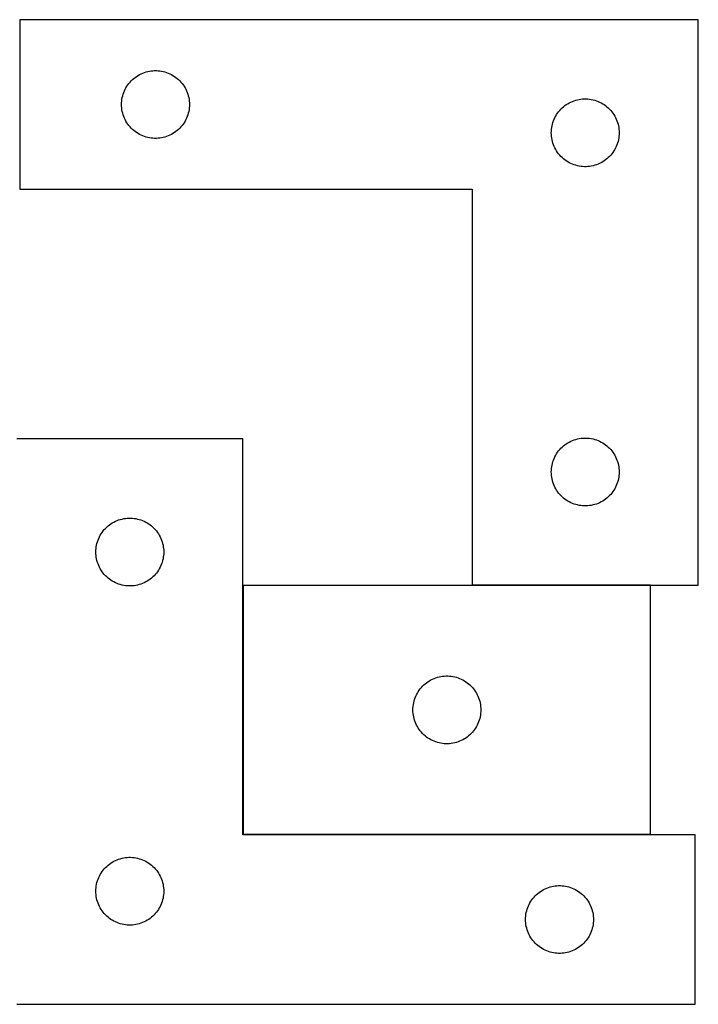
# Model space of a CAD drawing. Header units: millimetres. Extents: x 7 to 1493, y 7 to 443.
# Tile 6 of 6: x 1193 to 1493, y 7 to 443. Entities that reach past the tile are written whole.
import ezdxf

# ---------------------------------------------------------------- set-up
doc = ezdxf.new("R2010")
doc.units = ezdxf.units.MM
doc.layers.add('COMMON', color=5, linetype='CONTINUOUS', true_color=0x0000ff)
doc.layers.add('CUT', color=7, linetype='CONTINUOUS', true_color=0x000000)

msp = doc.modelspace()

# ---------------------------------------------------------------- linework, layer by layer
at = {"layer": 'COMMON'}
for p, q in [((1292.130379, 192.308167), (1292.130379, 82.308167)), ((1472.23038, 192.408168), (1393.400125, 192.408168)), ((1292.23038, 82.208166), (1472.23038, 82.208166))]:
    msp.add_line(p, q, dxfattribs=at)
at = {"layer": 'CUT'}
for p, q in [((1493.400125, 442.508168), (1193.400125, 442.508168)), ((1193.400125, 442.508168), (1193.400125, 367.508168)), ((1493.400125, 192.508168), (1493.400125, 442.508168)), ((1245.678233, 417.867888), (1246.350474, 418.24835)), ((1246.350474, 418.24835), (1247.041409, 418.593702)), ((1247.041409, 418.593702), (1247.749207, 418.903028)), ((1247.749207, 418.903028), (1248.471989, 419.175507)), ((1248.471989, 419.175507), (1249.207841, 419.410417)), ((1249.207841, 419.410417), (1249.954809, 419.607134)), ((1249.954809, 419.607134), (1250.710914, 419.765138)), ((1250.710914, 419.765138), (1251.47415, 419.884009)), ((1251.47415, 419.884009), (1252.242493, 419.963431)), ((1252.242493, 419.963431), (1253.013907, 420.003195)), ((1253.013907, 420.003195), (1253.786344, 420.003195)), ((1253.786344, 420.003195), (1254.557757, 419.963431)), ((1254.557757, 419.963431), (1255.326101, 419.884009)), ((1255.326101, 419.884009), (1256.089337, 419.765138)), ((1256.089337, 419.765138), (1256.845441, 419.607134)), ((1256.845441, 419.607134), (1257.59241, 419.410417)), ((1257.59241, 419.410417), (1258.328261, 419.175507)), ((1258.328261, 419.175507), (1259.051044, 418.903028)), ((1259.051044, 418.903028), (1259.758841, 418.593702)), ((1259.758841, 418.593702), (1260.449776, 418.24835)), ((1260.449776, 418.24835), (1261.122017, 417.867888)), ((1240.743492, 413.058611), (1241.1747, 413.699485)), ((1241.1747, 413.699485), (1241.638328, 414.317311)), ((1241.638328, 414.317311), (1242.133146, 414.91045)), ((1242.133146, 414.91045), (1242.657842, 415.477331)), ((1242.657842, 415.477331), (1243.211025, 416.016449)), ((1243.211025, 416.016449), (1243.791228, 416.526375)), ((1243.791228, 416.526375), (1244.396911, 417.005757)), ((1244.396911, 417.005757), (1245.026469, 417.453324)), ((1245.026469, 417.453324), (1245.678233, 417.867888)), ((1261.122017, 417.867888), (1261.773781, 417.453324)), ((1261.773781, 417.453324), (1262.403339, 417.005757)), ((1262.403339, 417.005757), (1263.009023, 416.526375)), ((1263.009023, 416.526375), (1263.589225, 416.016449)), ((1263.589225, 416.016449), (1264.142408, 415.477331)), ((1264.142408, 415.477331), (1264.667104, 414.91045)), ((1264.667104, 414.91045), (1265.161922, 414.317311)), ((1265.161922, 414.317311), (1265.62555, 413.699485)), ((1265.62555, 413.699485), (1266.056759, 413.058611)), ((1238.894709, 408.828235), (1239.110594, 409.569891)), ((1239.110594, 409.569891), (1239.364373, 410.29945)), ((1239.364373, 410.29945), (1239.655372, 411.014977)), ((1239.655372, 411.014977), (1239.982819, 411.714575)), ((1239.982819, 411.714575), (1240.345847, 412.396389)), ((1240.345847, 412.396389), (1240.743492, 413.058611)), ((1266.056759, 413.058611), (1266.454404, 412.396389)), ((1266.454404, 412.396389), (1266.817431, 411.714575)), ((1266.817431, 411.714575), (1267.144879, 411.014977)), ((1267.144879, 411.014977), (1267.435877, 410.29945)), ((1267.435877, 410.29945), (1267.689656, 409.569891)), ((1267.689656, 409.569891), (1267.905541, 408.828235)), ((1238.400125, 405.008168), (1238.420014, 405.78035)), ((1238.420014, 404.235987), (1238.400125, 405.008168)), ((1238.420014, 405.78035), (1238.479627, 406.550483)), ((1238.479627, 406.550483), (1238.578807, 407.316527)), ((1238.578807, 407.316527), (1238.71729, 408.076449)), ((1238.71729, 408.076449), (1238.894709, 408.828235)), ((1267.905541, 408.828235), (1268.08296, 408.076449)), ((1268.08296, 408.076449), (1268.221444, 407.316527)), ((1268.221444, 407.316527), (1268.320623, 406.550483)), ((1268.320623, 406.550483), (1268.380237, 405.78035)), ((1268.380237, 405.78035), (1268.400125, 405.008168)), ((1268.400125, 405.008168), (1268.380237, 404.235987)), ((1434.396911, 404.505757), (1435.026469, 404.953324)), ((1435.026469, 404.953324), (1435.678233, 405.367888)), ((1435.678233, 405.367888), (1436.350474, 405.74835)), ((1436.350474, 405.74835), (1437.041409, 406.093702)), ((1437.041409, 406.093702), (1437.749207, 406.403028)), ((1437.749207, 406.403028), (1438.471989, 406.675507)), ((1438.471989, 406.675507), (1439.207841, 406.910417)), ((1439.207841, 406.910417), (1439.954809, 407.107134)), ((1439.954809, 407.107134), (1440.710914, 407.265138)), ((1440.710914, 407.265138), (1441.47415, 407.384009)), ((1441.47415, 407.384009), (1442.242493, 407.463431)), ((1442.242493, 407.463431), (1443.013907, 407.503195)), ((1443.013907, 407.503195), (1443.786344, 407.503195)), ((1443.786344, 407.503195), (1444.557757, 407.463431)), ((1444.557757, 407.463431), (1445.326101, 407.384009)), ((1445.326101, 407.384009), (1446.089337, 407.265138)), ((1446.089337, 407.265138), (1446.845441, 407.107134)), ((1446.845441, 407.107134), (1447.59241, 406.910417)), ((1447.59241, 406.910417), (1448.328261, 406.675507)), ((1448.328261, 406.675507), (1449.051044, 406.403028)), ((1449.051044, 406.403028), (1449.758841, 406.093702)), ((1449.758841, 406.093702), (1450.449776, 405.74835)), ((1450.449776, 405.74835), (1451.122017, 405.367888)), ((1451.122017, 405.367888), (1451.773781, 404.953324)), ((1451.773781, 404.953324), (1452.403339, 404.505757)), ((1238.479627, 403.465853), (1238.420014, 404.235987)), ((1238.578807, 402.69981), (1238.479627, 403.465853)), ((1238.71729, 401.939887), (1238.578807, 402.69981)), ((1238.894709, 401.188102), (1238.71729, 401.939887)), ((1239.110594, 400.446446), (1238.894709, 401.188102)), ((1267.905541, 401.188102), (1267.689656, 400.446446)), ((1268.08296, 401.939887), (1267.905541, 401.188102)), ((1268.221444, 402.69981), (1268.08296, 401.939887)), ((1268.320623, 403.465853), (1268.221444, 402.69981)), ((1268.380237, 404.235987), (1268.320623, 403.465853)), ((1430.743492, 400.558611), (1431.1747, 401.199485)), ((1431.1747, 401.199485), (1431.638328, 401.817311)), ((1431.638328, 401.817311), (1432.133146, 402.41045)), ((1432.133146, 402.41045), (1432.657842, 402.977331)), ((1432.657842, 402.977331), (1433.211025, 403.516449)), ((1433.211025, 403.516449), (1433.791228, 404.026375)), ((1433.791228, 404.026375), (1434.396911, 404.505757)), ((1452.403339, 404.505757), (1453.009023, 404.026375)), ((1453.009023, 404.026375), (1453.589225, 403.516449)), ((1453.589225, 403.516449), (1454.142408, 402.977331)), ((1454.142408, 402.977331), (1454.667104, 402.41045)), ((1454.667104, 402.41045), (1455.161922, 401.817311)), ((1455.161922, 401.817311), (1455.62555, 401.199485)), ((1455.62555, 401.199485), (1456.056759, 400.558611)), ((1239.364373, 399.716887), (1239.110594, 400.446446)), ((1239.655372, 399.00136), (1239.364373, 399.716887)), ((1239.982819, 398.301762), (1239.655372, 399.00136)), ((1240.345847, 397.619947), (1239.982819, 398.301762)), ((1240.743492, 396.957726), (1240.345847, 397.619947)), ((1241.1747, 396.316852), (1240.743492, 396.957726)), ((1241.638328, 395.699026), (1241.1747, 396.316852)), ((1265.62555, 396.316852), (1265.161922, 395.699026)), ((1266.056759, 396.957726), (1265.62555, 396.316852)), ((1266.454404, 397.619947), (1266.056759, 396.957726)), ((1266.817431, 398.301762), (1266.454404, 397.619947)), ((1267.144879, 399.00136), (1266.817431, 398.301762)), ((1267.435877, 399.716887), (1267.144879, 399.00136)), ((1267.689656, 400.446446), (1267.435877, 399.716887)), ((1428.71729, 395.576449), (1428.894709, 396.328235)), ((1428.894709, 396.328235), (1429.110594, 397.069891)), ((1429.110594, 397.069891), (1429.364373, 397.79945)), ((1429.364373, 397.79945), (1429.655372, 398.514977)), ((1429.655372, 398.514977), (1429.982819, 399.214575)), ((1429.982819, 399.214575), (1430.345847, 399.896389)), ((1430.345847, 399.896389), (1430.743492, 400.558611)), ((1456.056759, 400.558611), (1456.454404, 399.896389)), ((1456.454404, 399.896389), (1456.817431, 399.214575)), ((1456.817431, 399.214575), (1457.144879, 398.514977)), ((1457.144879, 398.514977), (1457.435877, 397.79945)), ((1457.435877, 397.79945), (1457.689656, 397.069891)), ((1457.689656, 397.069891), (1457.905541, 396.328235)), ((1457.905541, 396.328235), (1458.08296, 395.576449)), ((1242.133146, 395.105887), (1241.638328, 395.699026)), ((1242.657842, 394.539006), (1242.133146, 395.105887)), ((1243.211025, 393.999888), (1242.657842, 394.539006)), ((1243.791228, 393.489962), (1243.211025, 393.999888)), ((1244.396911, 393.01058), (1243.791228, 393.489962)), ((1245.026469, 392.563013), (1244.396911, 393.01058)), ((1245.678233, 392.148449), (1245.026469, 392.563013)), ((1246.350474, 391.767986), (1245.678233, 392.148449)), ((1261.122017, 392.148449), (1260.449776, 391.767986)), ((1261.773781, 392.563013), (1261.122017, 392.148449)), ((1262.403339, 393.01058), (1261.773781, 392.563013)), ((1263.009023, 393.489962), (1262.403339, 393.01058)), ((1263.589225, 393.999888), (1263.009023, 393.489962)), ((1264.142408, 394.539006), (1263.589225, 393.999888)), ((1264.667104, 395.105887), (1264.142408, 394.539006)), ((1265.161922, 395.699026), (1264.667104, 395.105887)), ((1428.400125, 392.508168), (1428.420014, 393.28035)), ((1428.420014, 391.735987), (1428.400125, 392.508168)), ((1428.420014, 393.28035), (1428.479627, 394.050483)), ((1428.479627, 394.050483), (1428.578807, 394.816527)), ((1428.578807, 394.816527), (1428.71729, 395.576449)), ((1458.08296, 395.576449), (1458.221444, 394.816527)), ((1458.221444, 394.816527), (1458.320623, 394.050483)), ((1458.320623, 394.050483), (1458.380237, 393.28035)), ((1458.380237, 393.28035), (1458.400125, 392.508168)), ((1458.400125, 392.508168), (1458.380237, 391.735987)), ((1247.041409, 391.422634), (1246.350474, 391.767986)), ((1247.749207, 391.113309), (1247.041409, 391.422634)), ((1248.471989, 390.84083), (1247.749207, 391.113309)), ((1249.207841, 390.60592), (1248.471989, 390.84083)), ((1249.954809, 390.409203), (1249.207841, 390.60592)), ((1250.710914, 390.251199), (1249.954809, 390.409203)), ((1251.47415, 390.132328), (1250.710914, 390.251199)), ((1252.242493, 390.052906), (1251.47415, 390.132328)), ((1253.013907, 390.013141), (1252.242493, 390.052906)), ((1253.786344, 390.013141), (1253.013907, 390.013141)), ((1254.557757, 390.052906), (1253.786344, 390.013141)), ((1255.326101, 390.132328), (1254.557757, 390.052906)), ((1256.089337, 390.251199), (1255.326101, 390.132328)), ((1256.845441, 390.409203), (1256.089337, 390.251199)), ((1257.59241, 390.60592), (1256.845441, 390.409203)), ((1258.328261, 390.84083), (1257.59241, 390.60592)), ((1259.051044, 391.113309), (1258.328261, 390.84083)), ((1259.758841, 391.422634), (1259.051044, 391.113309)), ((1260.449776, 391.767986), (1259.758841, 391.422634)), ((1428.479627, 390.965853), (1428.420014, 391.735987)), ((1428.578807, 390.19981), (1428.479627, 390.965853)), ((1428.71729, 389.439887), (1428.578807, 390.19981)), ((1428.894709, 388.688102), (1428.71729, 389.439887)), ((1429.110594, 387.946446), (1428.894709, 388.688102)), ((1429.364373, 387.216887), (1429.110594, 387.946446)), ((1457.689656, 387.946446), (1457.435877, 387.216887)), ((1457.905541, 388.688102), (1457.689656, 387.946446)), ((1458.08296, 389.439887), (1457.905541, 388.688102)), ((1458.221444, 390.19981), (1458.08296, 389.439887)), ((1458.320623, 390.965853), (1458.221444, 390.19981)), ((1458.380237, 391.735987), (1458.320623, 390.965853)), ((1429.655372, 386.50136), (1429.364373, 387.216887)), ((1429.982819, 385.801762), (1429.655372, 386.50136)), ((1430.345847, 385.119947), (1429.982819, 385.801762)), ((1430.743492, 384.457726), (1430.345847, 385.119947)), ((1431.1747, 383.816852), (1430.743492, 384.457726)), ((1431.638328, 383.199026), (1431.1747, 383.816852)), ((1432.133146, 382.605887), (1431.638328, 383.199026)), ((1455.161922, 383.199026), (1454.667104, 382.605887)), ((1455.62555, 383.816852), (1455.161922, 383.199026)), ((1456.056759, 384.457726), (1455.62555, 383.816852)), ((1456.454404, 385.119947), (1456.056759, 384.457726)), ((1456.817431, 385.801762), (1456.454404, 385.119947)), ((1457.144879, 386.50136), (1456.817431, 385.801762)), ((1457.435877, 387.216887), (1457.144879, 386.50136)), ((1432.657842, 382.039006), (1432.133146, 382.605887)), ((1433.211025, 381.499888), (1432.657842, 382.039006)), ((1433.791228, 380.989962), (1433.211025, 381.499888)), ((1434.396911, 380.51058), (1433.791228, 380.989962)), ((1435.026469, 380.063013), (1434.396911, 380.51058)), ((1435.678233, 379.648449), (1435.026469, 380.063013)), ((1436.350474, 379.267986), (1435.678233, 379.648449)), ((1437.041409, 378.922634), (1436.350474, 379.267986)), ((1437.749207, 378.613309), (1437.041409, 378.922634)), ((1449.758841, 378.922634), (1449.051044, 378.613309)), ((1450.449776, 379.267986), (1449.758841, 378.922634)), ((1451.122017, 379.648449), (1450.449776, 379.267986)), ((1451.773781, 380.063013), (1451.122017, 379.648449)), ((1452.403339, 380.51058), (1451.773781, 380.063013)), ((1453.009023, 380.989962), (1452.403339, 380.51058)), ((1453.589225, 381.499888), (1453.009023, 380.989962)), ((1454.142408, 382.039006), (1453.589225, 381.499888)), ((1454.667104, 382.605887), (1454.142408, 382.039006)), ((1438.471989, 378.34083), (1437.749207, 378.613309)), ((1439.207841, 378.10592), (1438.471989, 378.34083)), ((1439.954809, 377.909203), (1439.207841, 378.10592)), ((1440.710914, 377.751199), (1439.954809, 377.909203)), ((1441.47415, 377.632328), (1440.710914, 377.751199)), ((1442.242493, 377.552906), (1441.47415, 377.632328)), ((1443.013907, 377.513141), (1442.242493, 377.552906)), ((1443.786344, 377.513141), (1443.013907, 377.513141)), ((1444.557757, 377.552906), (1443.786344, 377.513141)), ((1445.326101, 377.632328), (1444.557757, 377.552906)), ((1446.089337, 377.751199), (1445.326101, 377.632328)), ((1446.845441, 377.909203), (1446.089337, 377.751199)), ((1447.59241, 378.10592), (1446.845441, 377.909203)), ((1448.328261, 378.34083), (1447.59241, 378.10592)), ((1449.051044, 378.613309), (1448.328261, 378.34083)), ((1193.400125, 367.508168), (1393.400125, 367.508168)), ((1393.400125, 367.508168), (1393.400125, 192.508168)), ((1292.030379, 257.108166), (1192.030379, 257.108166)), ((1292.030379, 82.108166), (1292.030379, 257.108166)), ((1438.471989, 256.675507), (1439.207841, 256.910417)), ((1439.207841, 256.910417), (1439.954809, 257.107134)), ((1439.954809, 257.107134), (1440.710914, 257.265138)), ((1440.710914, 257.265138), (1441.47415, 257.384009)), ((1441.47415, 257.384009), (1442.242493, 257.463431)), ((1442.242493, 257.463431), (1443.013907, 257.503195)), ((1443.013907, 257.503195), (1443.786344, 257.503195)), ((1443.786344, 257.503195), (1444.557757, 257.463431)), ((1444.557757, 257.463431), (1445.326101, 257.384009)), ((1445.326101, 257.384009), (1446.089337, 257.265138)), ((1446.089337, 257.265138), (1446.845441, 257.107134)), ((1446.845441, 257.107134), (1447.59241, 256.910417)), ((1447.59241, 256.910417), (1448.328261, 256.675507)), ((1432.133146, 252.41045), (1432.657842, 252.977331)), ((1432.657842, 252.977331), (1433.211025, 253.516449)), ((1433.211025, 253.516449), (1433.791228, 254.026375)), ((1433.791228, 254.026375), (1434.396911, 254.505757)), ((1434.396911, 254.505757), (1435.026469, 254.953324)), ((1435.026469, 254.953324), (1435.678233, 255.367888)), ((1435.678233, 255.367888), (1436.350474, 255.74835)), ((1436.350474, 255.74835), (1437.041409, 256.093702)), ((1437.041409, 256.093702), (1437.749207, 256.403028)), ((1437.749207, 256.403028), (1438.471989, 256.675507)), ((1448.328261, 256.675507), (1449.051044, 256.403028)), ((1449.051044, 256.403028), (1449.758841, 256.093702)), ((1449.758841, 256.093702), (1450.449776, 255.74835)), ((1450.449776, 255.74835), (1451.122017, 255.367888)), ((1451.122017, 255.367888), (1451.773781, 254.953324)), ((1451.773781, 254.953324), (1452.403339, 254.505757)), ((1452.403339, 254.505757), (1453.009023, 254.026375)), ((1453.009023, 254.026375), (1453.589225, 253.516449)), ((1453.589225, 253.516449), (1454.142408, 252.977331)), ((1454.142408, 252.977331), (1454.667104, 252.41045)), ((1429.364373, 247.79945), (1429.655372, 248.514977)), ((1429.655372, 248.514977), (1429.982819, 249.214575)), ((1429.982819, 249.214575), (1430.345847, 249.896389)), ((1430.345847, 249.896389), (1430.743492, 250.558611)), ((1430.743492, 250.558611), (1431.1747, 251.199485)), ((1431.1747, 251.199485), (1431.638328, 251.817311)), ((1431.638328, 251.817311), (1432.133146, 252.41045)), ((1454.667104, 252.41045), (1455.161922, 251.817311)), ((1455.161922, 251.817311), (1455.62555, 251.199485)), ((1455.62555, 251.199485), (1456.056759, 250.558611)), ((1456.056759, 250.558611), (1456.454404, 249.896389)), ((1456.454404, 249.896389), (1456.817431, 249.214575)), ((1456.817431, 249.214575), (1457.144879, 248.514977)), ((1457.144879, 248.514977), (1457.435877, 247.79945)), ((1428.420014, 243.28035), (1428.479627, 244.050483)), ((1428.479627, 244.050483), (1428.578807, 244.816527)), ((1428.578807, 244.816527), (1428.71729, 245.576449)), ((1428.71729, 245.576449), (1428.894709, 246.328235)), ((1428.894709, 246.328235), (1429.110594, 247.069891)), ((1429.110594, 247.069891), (1429.364373, 247.79945)), ((1457.435877, 247.79945), (1457.689656, 247.069891)), ((1457.689656, 247.069891), (1457.905541, 246.328235)), ((1457.905541, 246.328235), (1458.08296, 245.576449)), ((1458.08296, 245.576449), (1458.221444, 244.816527)), ((1458.221444, 244.816527), (1458.320623, 244.050483)), ((1458.320623, 244.050483), (1458.380237, 243.28035)), ((1428.400125, 242.508168), (1428.420014, 243.28035)), ((1428.420014, 241.735987), (1428.400125, 242.508168)), ((1428.479627, 240.965853), (1428.420014, 241.735987)), ((1428.578807, 240.19981), (1428.479627, 240.965853)), ((1428.71729, 239.439887), (1428.578807, 240.19981)), ((1458.221444, 240.19981), (1458.08296, 239.439887)), ((1458.320623, 240.965853), (1458.221444, 240.19981)), ((1458.380237, 241.735987), (1458.320623, 240.965853)), ((1458.380237, 243.28035), (1458.400125, 242.508168)), ((1458.400125, 242.508168), (1458.380237, 241.735987)), ((1428.894709, 238.688102), (1428.71729, 239.439887)), ((1429.110594, 237.946446), (1428.894709, 238.688102)), ((1429.364373, 237.216887), (1429.110594, 237.946446)), ((1429.655372, 236.50136), (1429.364373, 237.216887)), ((1429.982819, 235.801762), (1429.655372, 236.50136)), ((1430.345847, 235.119947), (1429.982819, 235.801762)), ((1430.743492, 234.457726), (1430.345847, 235.119947)), ((1456.454404, 235.119947), (1456.056759, 234.457726)), ((1456.817431, 235.801762), (1456.454404, 235.119947)), ((1457.144879, 236.50136), (1456.817431, 235.801762)), ((1457.435877, 237.216887), (1457.144879, 236.50136)), ((1457.689656, 237.946446), (1457.435877, 237.216887)), ((1457.905541, 238.688102), (1457.689656, 237.946446)), ((1458.08296, 239.439887), (1457.905541, 238.688102)), ((1431.1747, 233.816852), (1430.743492, 234.457726)), ((1431.638328, 233.199026), (1431.1747, 233.816852)), ((1432.133146, 232.605887), (1431.638328, 233.199026)), ((1432.657842, 232.039006), (1432.133146, 232.605887)), ((1433.211025, 231.499888), (1432.657842, 232.039006)), ((1433.791228, 230.989962), (1433.211025, 231.499888)), ((1434.396911, 230.51058), (1433.791228, 230.989962)), ((1453.009023, 230.989962), (1452.403339, 230.51058)), ((1453.589225, 231.499888), (1453.009023, 230.989962)), ((1454.142408, 232.039006), (1453.589225, 231.499888)), ((1454.667104, 232.605887), (1454.142408, 232.039006)), ((1455.161922, 233.199026), (1454.667104, 232.605887)), ((1455.62555, 233.816852), (1455.161922, 233.199026)), ((1456.056759, 234.457726), (1455.62555, 233.816852)), ((1435.026469, 230.063013), (1434.396911, 230.51058)), ((1435.678233, 229.648449), (1435.026469, 230.063013)), ((1436.350474, 229.267986), (1435.678233, 229.648449)), ((1437.041409, 228.922634), (1436.350474, 229.267986)), ((1437.749207, 228.613309), (1437.041409, 228.922634)), ((1438.471989, 228.34083), (1437.749207, 228.613309)), ((1439.207841, 228.10592), (1438.471989, 228.34083)), ((1439.954809, 227.909203), (1439.207841, 228.10592)), ((1440.710914, 227.751199), (1439.954809, 227.909203)), ((1441.47415, 227.632328), (1440.710914, 227.751199)), ((1442.242493, 227.552906), (1441.47415, 227.632328)), ((1443.013907, 227.513141), (1442.242493, 227.552906)), ((1443.786344, 227.513141), (1443.013907, 227.513141)), ((1444.557757, 227.552906), (1443.786344, 227.513141)), ((1445.326101, 227.632328), (1444.557757, 227.552906)), ((1446.089337, 227.751199), (1445.326101, 227.632328)), ((1446.845441, 227.909203), (1446.089337, 227.751199)), ((1447.59241, 228.10592), (1446.845441, 227.909203)), ((1448.328261, 228.34083), (1447.59241, 228.10592)), ((1449.051044, 228.613309), (1448.328261, 228.34083)), ((1449.758841, 228.922634), (1449.051044, 228.613309)), ((1450.449776, 229.267986), (1449.758841, 228.922634)), ((1451.122017, 229.648449), (1450.449776, 229.267986)), ((1451.773781, 230.063013), (1451.122017, 229.648449)), ((1452.403339, 230.51058), (1451.773781, 230.063013)), ((1240.104404, 221.984007), (1240.872747, 222.063429)), ((1240.872747, 222.063429), (1241.644161, 222.103193)), ((1241.644161, 222.103193), (1242.416598, 222.103193)), ((1242.416598, 222.103193), (1243.188011, 222.063429)), ((1243.188011, 222.063429), (1243.956355, 221.984007)), ((1231.288097, 217.577329), (1231.841279, 218.116447)), ((1231.841279, 218.116447), (1232.421482, 218.626373)), ((1232.421482, 218.626373), (1233.027165, 219.105755)), ((1233.027165, 219.105755), (1233.656724, 219.553322)), ((1233.656724, 219.553322), (1234.308487, 219.967886)), ((1234.308487, 219.967886), (1234.980728, 220.348348)), ((1234.980728, 220.348348), (1235.671664, 220.6937)), ((1235.671664, 220.6937), (1236.379461, 221.003026)), ((1236.379461, 221.003026), (1237.102244, 221.275505)), ((1237.102244, 221.275505), (1237.838095, 221.510415)), ((1237.838095, 221.510415), (1238.585063, 221.707132)), ((1238.585063, 221.707132), (1239.341168, 221.865136)), ((1239.341168, 221.865136), (1240.104404, 221.984007)), ((1243.956355, 221.984007), (1244.719591, 221.865136)), ((1244.719591, 221.865136), (1245.475695, 221.707132)), ((1245.475695, 221.707132), (1246.222664, 221.510415)), ((1246.222664, 221.510415), (1246.958515, 221.275505)), ((1246.958515, 221.275505), (1247.681298, 221.003026)), ((1247.681298, 221.003026), (1248.389095, 220.6937)), ((1248.389095, 220.6937), (1249.080031, 220.348348)), ((1249.080031, 220.348348), (1249.752271, 219.967886)), ((1249.752271, 219.967886), (1250.404035, 219.553322)), ((1250.404035, 219.553322), (1251.033594, 219.105755)), ((1251.033594, 219.105755), (1251.639277, 218.626373)), ((1251.639277, 218.626373), (1252.219479, 218.116447)), ((1252.219479, 218.116447), (1252.772662, 217.577329)), ((1228.285626, 213.114975), (1228.613073, 213.814573)), ((1228.613073, 213.814573), (1228.976101, 214.496387)), ((1228.976101, 214.496387), (1229.373746, 215.158609)), ((1229.373746, 215.158609), (1229.804954, 215.799483)), ((1229.804954, 215.799483), (1230.268582, 216.417309)), ((1230.268582, 216.417309), (1230.7634, 217.010448)), ((1230.7634, 217.010448), (1231.288097, 217.577329)), ((1252.772662, 217.577329), (1253.297358, 217.010448)), ((1253.297358, 217.010448), (1253.792176, 216.417309)), ((1253.792176, 216.417309), (1254.255804, 215.799483)), ((1254.255804, 215.799483), (1254.687013, 215.158609)), ((1254.687013, 215.158609), (1255.084658, 214.496387)), ((1255.084658, 214.496387), (1255.447686, 213.814573)), ((1255.447686, 213.814573), (1255.775133, 213.114975)), ((1227.109881, 208.650481), (1227.209061, 209.416525)), ((1227.209061, 209.416525), (1227.347544, 210.176447)), ((1227.347544, 210.176447), (1227.524963, 210.928233)), ((1227.524963, 210.928233), (1227.740849, 211.669889)), ((1227.740849, 211.669889), (1227.994627, 212.399448)), ((1227.994627, 212.399448), (1228.285626, 213.114975)), ((1255.775133, 213.114975), (1256.066132, 212.399448)), ((1256.066132, 212.399448), (1256.31991, 211.669889)), ((1256.31991, 211.669889), (1256.535795, 210.928233)), ((1256.535795, 210.928233), (1256.713215, 210.176447)), ((1256.713215, 210.176447), (1256.851698, 209.416525)), ((1256.851698, 209.416525), (1256.950877, 208.650481)), ((1227.030379, 207.108166), (1227.050268, 207.880348)), ((1227.050268, 206.335985), (1227.030379, 207.108166)), ((1227.050268, 207.880348), (1227.109881, 208.650481)), ((1227.109881, 205.565851), (1227.050268, 206.335985)), ((1227.209061, 204.799808), (1227.109881, 205.565851)), ((1227.347544, 204.039885), (1227.209061, 204.799808)), ((1256.851698, 204.799808), (1256.713215, 204.039885)), ((1256.950877, 205.565851), (1256.851698, 204.799808)), ((1256.950877, 208.650481), (1257.010491, 207.880348)), ((1257.010491, 206.335985), (1256.950877, 205.565851)), ((1257.010491, 207.880348), (1257.030379, 207.108166)), ((1257.030379, 207.108166), (1257.010491, 206.335985)), ((1227.524963, 203.2881), (1227.347544, 204.039885)), ((1227.740849, 202.546444), (1227.524963, 203.2881)), ((1227.994627, 201.816885), (1227.740849, 202.546444)), ((1228.285626, 201.101358), (1227.994627, 201.816885)), ((1228.613073, 200.40176), (1228.285626, 201.101358)), ((1228.976101, 199.719945), (1228.613073, 200.40176)), ((1255.447686, 200.40176), (1255.084658, 199.719945)), ((1255.775133, 201.101358), (1255.447686, 200.40176)), ((1256.066132, 201.816885), (1255.775133, 201.101358)), ((1256.31991, 202.546444), (1256.066132, 201.816885)), ((1256.535795, 203.2881), (1256.31991, 202.546444)), ((1256.713215, 204.039885), (1256.535795, 203.2881)), ((1229.373746, 199.057724), (1228.976101, 199.719945)), ((1229.804954, 198.41685), (1229.373746, 199.057724)), ((1230.268582, 197.799024), (1229.804954, 198.41685)), ((1230.7634, 197.205885), (1230.268582, 197.799024)), ((1231.288097, 196.639004), (1230.7634, 197.205885)), ((1231.841279, 196.099886), (1231.288097, 196.639004)), ((1232.421482, 195.58996), (1231.841279, 196.099886)), ((1252.219479, 196.099886), (1251.639277, 195.58996)), ((1252.772662, 196.639004), (1252.219479, 196.099886)), ((1253.297358, 197.205885), (1252.772662, 196.639004)), ((1253.792176, 197.799024), (1253.297358, 197.205885)), ((1254.255804, 198.41685), (1253.792176, 197.799024)), ((1254.687013, 199.057724), (1254.255804, 198.41685)), ((1255.084658, 199.719945), (1254.687013, 199.057724)), ((1233.027165, 195.110578), (1232.421482, 195.58996)), ((1233.656724, 194.663011), (1233.027165, 195.110578)), ((1234.308487, 194.248447), (1233.656724, 194.663011)), ((1234.980728, 193.867984), (1234.308487, 194.248447)), ((1235.671664, 193.522632), (1234.980728, 193.867984)), ((1236.379461, 193.213307), (1235.671664, 193.522632)), ((1237.102244, 192.940828), (1236.379461, 193.213307)), ((1237.838095, 192.705918), (1237.102244, 192.940828)), ((1238.585063, 192.509201), (1237.838095, 192.705918)), ((1239.341168, 192.351197), (1238.585063, 192.509201)), ((1240.104404, 192.232326), (1239.341168, 192.351197)), ((1240.872747, 192.152904), (1240.104404, 192.232326)), ((1241.644161, 192.113139), (1240.872747, 192.152904)), ((1242.416598, 192.113139), (1241.644161, 192.113139)), ((1243.188011, 192.152904), (1242.416598, 192.113139)), ((1243.956355, 192.232326), (1243.188011, 192.152904)), ((1244.719591, 192.351197), (1243.956355, 192.232326)), ((1245.475695, 192.509201), (1244.719591, 192.351197)), ((1246.222664, 192.705918), (1245.475695, 192.509201)), ((1246.958515, 192.940828), (1246.222664, 192.705918)), ((1247.681298, 193.213307), (1246.958515, 192.940828)), ((1248.389095, 193.522632), (1247.681298, 193.213307)), ((1249.080031, 193.867984), (1248.389095, 193.522632)), ((1249.752271, 194.248447), (1249.080031, 193.867984)), ((1250.404035, 194.663011), (1249.752271, 194.248447)), ((1251.033594, 195.110578), (1250.404035, 194.663011)), ((1251.639277, 195.58996), (1251.033594, 195.110578)), ((1472.23038, 192.308167), (1292.23038, 192.308167)), ((1292.23038, 192.308167), (1292.23038, 82.308167)), ((1393.400125, 192.508168), (1493.400125, 192.508168)), ((1472.23038, 82.308167), (1472.23038, 192.308167)), ((1371.488098, 147.77733), (1372.04128, 148.316448)), ((1372.04128, 148.316448), (1372.621483, 148.826374)), ((1372.621483, 148.826374), (1373.227166, 149.305756)), ((1373.227166, 149.305756), (1373.856725, 149.753323)), ((1373.856725, 149.753323), (1374.508488, 150.167887)), ((1374.508488, 150.167887), (1375.180729, 150.548349)), ((1375.180729, 150.548349), (1375.871665, 150.893701)), ((1375.871665, 150.893701), (1376.579462, 151.203027)), ((1376.579462, 151.203027), (1377.302245, 151.475506)), ((1377.302245, 151.475506), (1378.038096, 151.710416)), ((1378.038096, 151.710416), (1378.785064, 151.907133)), ((1378.785064, 151.907133), (1379.541169, 152.065137)), ((1379.541169, 152.065137), (1380.304405, 152.184008)), ((1380.304405, 152.184008), (1381.072748, 152.26343)), ((1381.072748, 152.26343), (1381.844162, 152.303194)), ((1381.844162, 152.303194), (1382.616599, 152.303194)), ((1382.616599, 152.303194), (1383.388012, 152.26343)), ((1383.388012, 152.26343), (1384.156356, 152.184008)), ((1384.156356, 152.184008), (1384.919592, 152.065137)), ((1384.919592, 152.065137), (1385.675696, 151.907133)), ((1385.675696, 151.907133), (1386.422665, 151.710416)), ((1386.422665, 151.710416), (1387.158516, 151.475506)), ((1387.158516, 151.475506), (1387.881299, 151.203027)), ((1387.881299, 151.203027), (1388.589096, 150.893701)), ((1388.589096, 150.893701), (1389.280032, 150.548349)), ((1389.280032, 150.548349), (1389.952272, 150.167887)), ((1389.952272, 150.167887), (1390.604036, 149.753323)), ((1390.604036, 149.753323), (1391.233595, 149.305756)), ((1391.233595, 149.305756), (1391.839278, 148.826374)), ((1391.839278, 148.826374), (1392.41948, 148.316448)), ((1392.41948, 148.316448), (1392.972663, 147.77733)), ((1368.485627, 143.314976), (1368.813074, 144.014574)), ((1368.813074, 144.014574), (1369.176102, 144.696388)), ((1369.176102, 144.696388), (1369.573747, 145.35861)), ((1369.573747, 145.35861), (1370.004955, 145.999484)), ((1370.004955, 145.999484), (1370.468583, 146.61731)), ((1370.468583, 146.61731), (1370.963401, 147.210449)), ((1370.963401, 147.210449), (1371.488098, 147.77733)), ((1392.972663, 147.77733), (1393.497359, 147.210449)), ((1393.497359, 147.210449), (1393.992177, 146.61731)), ((1393.992177, 146.61731), (1394.455805, 145.999484)), ((1394.455805, 145.999484), (1394.887014, 145.35861)), ((1394.887014, 145.35861), (1395.284659, 144.696388)), ((1395.284659, 144.696388), (1395.647687, 144.014574)), ((1395.647687, 144.014574), (1395.975134, 143.314976)), ((1367.309882, 138.850482), (1367.409062, 139.616526)), ((1367.409062, 139.616526), (1367.547545, 140.376448)), ((1367.547545, 140.376448), (1367.724964, 141.128234)), ((1367.724964, 141.128234), (1367.94085, 141.86989)), ((1367.94085, 141.86989), (1368.194628, 142.599449)), ((1368.194628, 142.599449), (1368.485627, 143.314976)), ((1395.975134, 143.314976), (1396.266133, 142.599449)), ((1396.266133, 142.599449), (1396.519911, 141.86989)), ((1396.519911, 141.86989), (1396.735796, 141.128234)), ((1396.735796, 141.128234), (1396.913216, 140.376448)), ((1396.913216, 140.376448), (1397.051699, 139.616526)), ((1397.051699, 139.616526), (1397.150878, 138.850482)), ((1367.23038, 137.308167), (1367.250269, 138.080349)), ((1367.250269, 136.535986), (1367.23038, 137.308167)), ((1367.250269, 138.080349), (1367.309882, 138.850482)), ((1367.309882, 135.765852), (1367.250269, 136.535986)), ((1367.409062, 134.999809), (1367.309882, 135.765852)), ((1367.547545, 134.239886), (1367.409062, 134.999809)), ((1397.051699, 134.999809), (1396.913216, 134.239886)), ((1397.150878, 135.765852), (1397.051699, 134.999809)), ((1397.150878, 138.850482), (1397.210492, 138.080349)), ((1397.210492, 136.535986), (1397.150878, 135.765852)), ((1397.210492, 138.080349), (1397.23038, 137.308167)), ((1397.23038, 137.308167), (1397.210492, 136.535986)), ((1367.724964, 133.488101), (1367.547545, 134.239886)), ((1367.94085, 132.746445), (1367.724964, 133.488101)), ((1368.194628, 132.016886), (1367.94085, 132.746445)), ((1368.485627, 131.301359), (1368.194628, 132.016886)), ((1368.813074, 130.601761), (1368.485627, 131.301359)), ((1395.975134, 131.301359), (1395.647687, 130.601761)), ((1396.266133, 132.016886), (1395.975134, 131.301359)), ((1396.519911, 132.746445), (1396.266133, 132.016886)), ((1396.735796, 133.488101), (1396.519911, 132.746445)), ((1396.913216, 134.239886), (1396.735796, 133.488101)), ((1369.176102, 129.919946), (1368.813074, 130.601761)), ((1369.573747, 129.257725), (1369.176102, 129.919946)), ((1370.004955, 128.616851), (1369.573747, 129.257725)), ((1370.468583, 127.999025), (1370.004955, 128.616851)), ((1370.963401, 127.405886), (1370.468583, 127.999025)), ((1371.488098, 126.839005), (1370.963401, 127.405886)), ((1372.04128, 126.299887), (1371.488098, 126.839005)), ((1372.621483, 125.789961), (1372.04128, 126.299887)), ((1392.41948, 126.299887), (1391.839278, 125.789961)), ((1392.972663, 126.839005), (1392.41948, 126.299887)), ((1393.497359, 127.405886), (1392.972663, 126.839005)), ((1393.992177, 127.999025), (1393.497359, 127.405886)), ((1394.455805, 128.616851), (1393.992177, 127.999025)), ((1394.887014, 129.257725), (1394.455805, 128.616851)), ((1395.284659, 129.919946), (1394.887014, 129.257725)), ((1395.647687, 130.601761), (1395.284659, 129.919946)), ((1373.227166, 125.310579), (1372.621483, 125.789961)), ((1373.856725, 124.863012), (1373.227166, 125.310579)), ((1374.508488, 124.448448), (1373.856725, 124.863012)), ((1375.180729, 124.067985), (1374.508488, 124.448448)), ((1375.871665, 123.722633), (1375.180729, 124.067985)), ((1376.579462, 123.413308), (1375.871665, 123.722633)), ((1377.302245, 123.140829), (1376.579462, 123.413308)), ((1378.038096, 122.905919), (1377.302245, 123.140829)), ((1378.785064, 122.709202), (1378.038096, 122.905919)), ((1379.541169, 122.551198), (1378.785064, 122.709202)), ((1380.304405, 122.432327), (1379.541169, 122.551198)), ((1381.072748, 122.352905), (1380.304405, 122.432327)), ((1381.844162, 122.31314), (1381.072748, 122.352905)), ((1382.616599, 122.31314), (1381.844162, 122.31314)), ((1383.388012, 122.352905), (1382.616599, 122.31314)), ((1384.156356, 122.432327), (1383.388012, 122.352905)), ((1384.919592, 122.551198), (1384.156356, 122.432327)), ((1385.675696, 122.709202), (1384.919592, 122.551198)), ((1386.422665, 122.905919), (1385.675696, 122.709202)), ((1387.158516, 123.140829), (1386.422665, 122.905919)), ((1387.881299, 123.413308), (1387.158516, 123.140829)), ((1388.589096, 123.722633), (1387.881299, 123.413308)), ((1389.280032, 124.067985), (1388.589096, 123.722633)), ((1389.952272, 124.448448), (1389.280032, 124.067985)), ((1390.604036, 124.863012), (1389.952272, 124.448448)), ((1391.233595, 125.310579), (1390.604036, 124.863012)), ((1391.839278, 125.789961), (1391.233595, 125.310579)), ((1492.030379, 82.108166), (1292.030379, 82.108166)), ((1292.23038, 82.308167), (1472.23038, 82.308167)), ((1492.030379, 7.108166), (1492.030379, 82.108166)), ((1233.656724, 69.553322), (1234.308487, 69.967886)), ((1234.308487, 69.967886), (1234.980728, 70.348348)), ((1234.980728, 70.348348), (1235.671664, 70.6937)), ((1235.671664, 70.6937), (1236.379461, 71.003026)), ((1236.379461, 71.003026), (1237.102244, 71.275505)), ((1237.102244, 71.275505), (1237.838095, 71.510415)), ((1237.838095, 71.510415), (1238.585063, 71.707132)), ((1238.585063, 71.707132), (1239.341168, 71.865136)), ((1239.341168, 71.865136), (1240.104404, 71.984007)), ((1240.104404, 71.984007), (1240.872747, 72.063429)), ((1240.872747, 72.063429), (1241.644161, 72.103193)), ((1241.644161, 72.103193), (1242.416598, 72.103193)), ((1242.416598, 72.103193), (1243.188011, 72.063429)), ((1243.188011, 72.063429), (1243.956355, 71.984007)), ((1243.956355, 71.984007), (1244.719591, 71.865136)), ((1244.719591, 71.865136), (1245.475695, 71.707132)), ((1245.475695, 71.707132), (1246.222664, 71.510415)), ((1246.222664, 71.510415), (1246.958515, 71.275505)), ((1246.958515, 71.275505), (1247.681298, 71.003026)), ((1247.681298, 71.003026), (1248.389095, 70.6937)), ((1248.389095, 70.6937), (1249.080031, 70.348348)), ((1249.080031, 70.348348), (1249.752271, 69.967886)), ((1249.752271, 69.967886), (1250.404035, 69.553322)), ((1229.373746, 65.158609), (1229.804954, 65.799483)), ((1229.804954, 65.799483), (1230.268582, 66.417309)), ((1230.268582, 66.417309), (1230.7634, 67.010448)), ((1230.7634, 67.010448), (1231.288097, 67.577329)), ((1231.288097, 67.577329), (1231.841279, 68.116447)), ((1231.841279, 68.116447), (1232.421482, 68.626373)), ((1232.421482, 68.626373), (1233.027165, 69.105755)), ((1233.027165, 69.105755), (1233.656724, 69.553322)), ((1250.404035, 69.553322), (1251.033594, 69.105755)), ((1251.033594, 69.105755), (1251.639277, 68.626373)), ((1251.639277, 68.626373), (1252.219479, 68.116447)), ((1252.219479, 68.116447), (1252.772662, 67.577329)), ((1252.772662, 67.577329), (1253.297358, 67.010448)), ((1253.297358, 67.010448), (1253.792176, 66.417309)), ((1253.792176, 66.417309), (1254.255804, 65.799483)), ((1254.255804, 65.799483), (1254.687013, 65.158609)), ((1227.524963, 60.928233), (1227.740849, 61.669889)), ((1227.740849, 61.669889), (1227.994627, 62.399448)), ((1227.994627, 62.399448), (1228.285626, 63.114975)), ((1228.285626, 63.114975), (1228.613073, 63.814573)), ((1228.613073, 63.814573), (1228.976101, 64.496387)), ((1228.976101, 64.496387), (1229.373746, 65.158609)), ((1254.687013, 65.158609), (1255.084658, 64.496387)), ((1255.084658, 64.496387), (1255.447686, 63.814573)), ((1255.447686, 63.814573), (1255.775133, 63.114975)), ((1255.775133, 63.114975), (1256.066132, 62.399448)), ((1256.066132, 62.399448), (1256.31991, 61.669889)), ((1256.31991, 61.669889), (1256.535795, 60.928233)), ((1227.030379, 57.108166), (1227.050268, 57.880348)), ((1227.050268, 56.335985), (1227.030379, 57.108166)), ((1227.050268, 57.880348), (1227.109881, 58.650481)), ((1227.109881, 58.650481), (1227.209061, 59.416525)), ((1227.209061, 59.416525), (1227.347544, 60.176447)), ((1227.347544, 60.176447), (1227.524963, 60.928233)), ((1256.535795, 60.928233), (1256.713215, 60.176447)), ((1256.713215, 60.176447), (1256.851698, 59.416525)), ((1256.851698, 59.416525), (1256.950877, 58.650481)), ((1256.950877, 58.650481), (1257.010491, 57.880348)), ((1257.010491, 57.880348), (1257.030379, 57.108166)), ((1257.030379, 57.108166), (1257.010491, 56.335985)), ((1422.421482, 56.126373), (1423.027165, 56.605755)), ((1423.027165, 56.605755), (1423.656724, 57.053322)), ((1423.656724, 57.053322), (1424.308487, 57.467886)), ((1424.308487, 57.467886), (1424.980728, 57.848348)), ((1424.980728, 57.848348), (1425.671664, 58.1937)), ((1425.671664, 58.1937), (1426.379461, 58.503026)), ((1426.379461, 58.503026), (1427.102244, 58.775505)), ((1427.102244, 58.775505), (1427.838095, 59.010415)), ((1427.838095, 59.010415), (1428.585063, 59.207132)), ((1428.585063, 59.207132), (1429.341168, 59.365136)), ((1429.341168, 59.365136), (1430.104404, 59.484007)), ((1430.104404, 59.484007), (1430.872747, 59.563429)), ((1430.872747, 59.563429), (1431.644161, 59.603193)), ((1431.644161, 59.603193), (1432.416598, 59.603193)), ((1432.416598, 59.603193), (1433.188011, 59.563429)), ((1433.188011, 59.563429), (1433.956355, 59.484007)), ((1433.956355, 59.484007), (1434.719591, 59.365136)), ((1434.719591, 59.365136), (1435.475695, 59.207132)), ((1435.475695, 59.207132), (1436.222664, 59.010415)), ((1436.222664, 59.010415), (1436.958515, 58.775505)), ((1436.958515, 58.775505), (1437.681298, 58.503026)), ((1437.681298, 58.503026), (1438.389095, 58.1937)), ((1438.389095, 58.1937), (1439.080031, 57.848348)), ((1439.080031, 57.848348), (1439.752271, 57.467886)), ((1439.752271, 57.467886), (1440.404035, 57.053322)), ((1440.404035, 57.053322), (1441.033594, 56.605755)), ((1441.033594, 56.605755), (1441.639277, 56.126373)), ((1227.109881, 55.565851), (1227.050268, 56.335985)), ((1227.209061, 54.799808), (1227.109881, 55.565851)), ((1227.347544, 54.039885), (1227.209061, 54.799808)), ((1227.524963, 53.2881), (1227.347544, 54.039885)), ((1227.740849, 52.546444), (1227.524963, 53.2881)), ((1227.994627, 51.816885), (1227.740849, 52.546444)), ((1256.31991, 52.546444), (1256.066132, 51.816885)), ((1256.535795, 53.2881), (1256.31991, 52.546444)), ((1256.713215, 54.039885), (1256.535795, 53.2881)), ((1256.851698, 54.799808), (1256.713215, 54.039885)), ((1256.950877, 55.565851), (1256.851698, 54.799808)), ((1257.010491, 56.335985), (1256.950877, 55.565851)), ((1418.976101, 51.996387), (1419.373746, 52.658609)), ((1419.373746, 52.658609), (1419.804954, 53.299483)), ((1419.804954, 53.299483), (1420.268582, 53.917309)), ((1420.268582, 53.917309), (1420.7634, 54.510448)), ((1420.7634, 54.510448), (1421.288097, 55.077329)), ((1421.288097, 55.077329), (1421.841279, 55.616447)), ((1421.841279, 55.616447), (1422.421482, 56.126373)), ((1441.639277, 56.126373), (1442.219479, 55.616447)), ((1442.219479, 55.616447), (1442.772662, 55.077329)), ((1442.772662, 55.077329), (1443.297358, 54.510448)), ((1443.297358, 54.510448), (1443.792176, 53.917309)), ((1443.792176, 53.917309), (1444.255804, 53.299483)), ((1444.255804, 53.299483), (1444.687013, 52.658609)), ((1444.687013, 52.658609), (1445.084658, 51.996387)), ((1228.285626, 51.101358), (1227.994627, 51.816885)), ((1228.613073, 50.40176), (1228.285626, 51.101358)), ((1228.976101, 49.719945), (1228.613073, 50.40176)), ((1229.373746, 49.057724), (1228.976101, 49.719945)), ((1229.804954, 48.41685), (1229.373746, 49.057724)), ((1230.268582, 47.799024), (1229.804954, 48.41685)), ((1254.255804, 48.41685), (1253.792176, 47.799024)), ((1254.687013, 49.057724), (1254.255804, 48.41685)), ((1255.084658, 49.719945), (1254.687013, 49.057724)), ((1255.447686, 50.40176), (1255.084658, 49.719945)), ((1255.775133, 51.101358), (1255.447686, 50.40176)), ((1256.066132, 51.816885), (1255.775133, 51.101358)), ((1417.347544, 47.676447), (1417.524963, 48.428233)), ((1417.524963, 48.428233), (1417.740849, 49.169889)), ((1417.740849, 49.169889), (1417.994627, 49.899448)), ((1417.994627, 49.899448), (1418.285626, 50.614975)), ((1418.285626, 50.614975), (1418.613073, 51.314573)), ((1418.613073, 51.314573), (1418.976101, 51.996387)), ((1445.084658, 51.996387), (1445.447686, 51.314573)), ((1445.447686, 51.314573), (1445.775133, 50.614975)), ((1445.775133, 50.614975), (1446.066132, 49.899448)), ((1446.066132, 49.899448), (1446.31991, 49.169889)), ((1446.31991, 49.169889), (1446.535795, 48.428233)), ((1446.535795, 48.428233), (1446.713215, 47.676447)), ((1230.7634, 47.205885), (1230.268582, 47.799024)), ((1231.288097, 46.639004), (1230.7634, 47.205885)), ((1231.841279, 46.099886), (1231.288097, 46.639004)), ((1232.421482, 45.58996), (1231.841279, 46.099886)), ((1233.027165, 45.110578), (1232.421482, 45.58996)), ((1233.656724, 44.663011), (1233.027165, 45.110578)), ((1234.308487, 44.248447), (1233.656724, 44.663011)), ((1234.980728, 43.867984), (1234.308487, 44.248447)), ((1235.671664, 43.522632), (1234.980728, 43.867984)), ((1249.080031, 43.867984), (1248.389095, 43.522632)), ((1249.752271, 44.248447), (1249.080031, 43.867984)), ((1250.404035, 44.663011), (1249.752271, 44.248447)), ((1251.033594, 45.110578), (1250.404035, 44.663011)), ((1251.639277, 45.58996), (1251.033594, 45.110578)), ((1252.219479, 46.099886), (1251.639277, 45.58996)), ((1252.772662, 46.639004), (1252.219479, 46.099886)), ((1253.297358, 47.205885), (1252.772662, 46.639004)), ((1253.792176, 47.799024), (1253.297358, 47.205885)), ((1417.030379, 44.608166), (1417.050268, 45.380348)), ((1417.050268, 43.835985), (1417.030379, 44.608166)), ((1417.050268, 45.380348), (1417.109881, 46.150481)), ((1417.109881, 43.065851), (1417.050268, 43.835985)), ((1417.109881, 46.150481), (1417.209061, 46.916525)), ((1417.209061, 46.916525), (1417.347544, 47.676447)), ((1446.713215, 47.676447), (1446.851698, 46.916525)), ((1446.851698, 46.916525), (1446.950877, 46.150481)), ((1446.950877, 46.150481), (1447.010491, 45.380348)), ((1447.010491, 43.835985), (1446.950877, 43.065851)), ((1447.010491, 45.380348), (1447.030379, 44.608166)), ((1447.030379, 44.608166), (1447.010491, 43.835985)), ((1236.379461, 43.213307), (1235.671664, 43.522632)), ((1237.102244, 42.940828), (1236.379461, 43.213307)), ((1237.838095, 42.705918), (1237.102244, 42.940828)), ((1238.585063, 42.509201), (1237.838095, 42.705918)), ((1239.341168, 42.351197), (1238.585063, 42.509201)), ((1240.104404, 42.232326), (1239.341168, 42.351197)), ((1240.872747, 42.152904), (1240.104404, 42.232326)), ((1241.644161, 42.113139), (1240.872747, 42.152904)), ((1242.416598, 42.113139), (1241.644161, 42.113139)), ((1243.188011, 42.152904), (1242.416598, 42.113139)), ((1243.956355, 42.232326), (1243.188011, 42.152904)), ((1244.719591, 42.351197), (1243.956355, 42.232326)), ((1245.475695, 42.509201), (1244.719591, 42.351197)), ((1246.222664, 42.705918), (1245.475695, 42.509201)), ((1246.958515, 42.940828), (1246.222664, 42.705918)), ((1247.681298, 43.213307), (1246.958515, 42.940828)), ((1248.389095, 43.522632), (1247.681298, 43.213307)), ((1417.209061, 42.299808), (1417.109881, 43.065851)), ((1417.347544, 41.539885), (1417.209061, 42.299808)), ((1417.524963, 40.7881), (1417.347544, 41.539885)), ((1417.740849, 40.046444), (1417.524963, 40.7881)), ((1417.994627, 39.316885), (1417.740849, 40.046444)), ((1418.285626, 38.601358), (1417.994627, 39.316885)), ((1446.066132, 39.316885), (1445.775133, 38.601358)), ((1446.31991, 40.046444), (1446.066132, 39.316885)), ((1446.535795, 40.7881), (1446.31991, 40.046444)), ((1446.713215, 41.539885), (1446.535795, 40.7881)), ((1446.851698, 42.299808), (1446.713215, 41.539885)), ((1446.950877, 43.065851), (1446.851698, 42.299808)), ((1418.613073, 37.90176), (1418.285626, 38.601358)), ((1418.976101, 37.219945), (1418.613073, 37.90176)), ((1419.373746, 36.557724), (1418.976101, 37.219945)), ((1419.804954, 35.91685), (1419.373746, 36.557724)), ((1420.268582, 35.299024), (1419.804954, 35.91685)), ((1420.7634, 34.705885), (1420.268582, 35.299024)), ((1443.792176, 35.299024), (1443.297358, 34.705885)), ((1444.255804, 35.91685), (1443.792176, 35.299024)), ((1444.687013, 36.557724), (1444.255804, 35.91685)), ((1445.084658, 37.219945), (1444.687013, 36.557724)), ((1445.447686, 37.90176), (1445.084658, 37.219945)), ((1445.775133, 38.601358), (1445.447686, 37.90176)), ((1421.288097, 34.139004), (1420.7634, 34.705885)), ((1421.841279, 33.599886), (1421.288097, 34.139004)), ((1422.421482, 33.08996), (1421.841279, 33.599886)), ((1423.027165, 32.610578), (1422.421482, 33.08996)), ((1423.656724, 32.163011), (1423.027165, 32.610578)), ((1424.308487, 31.748447), (1423.656724, 32.163011)), ((1424.980728, 31.367984), (1424.308487, 31.748447)), ((1425.671664, 31.022632), (1424.980728, 31.367984)), ((1426.379461, 30.713307), (1425.671664, 31.022632)), ((1427.102244, 30.440828), (1426.379461, 30.713307)), ((1437.681298, 30.713307), (1436.958515, 30.440828)), ((1438.389095, 31.022632), (1437.681298, 30.713307)), ((1439.080031, 31.367984), (1438.389095, 31.022632)), ((1439.752271, 31.748447), (1439.080031, 31.367984)), ((1440.404035, 32.163011), (1439.752271, 31.748447)), ((1441.033594, 32.610578), (1440.404035, 32.163011)), ((1441.639277, 33.08996), (1441.033594, 32.610578)), ((1442.219479, 33.599886), (1441.639277, 33.08996)), ((1442.772662, 34.139004), (1442.219479, 33.599886)), ((1443.297358, 34.705885), (1442.772662, 34.139004)), ((1427.838095, 30.205918), (1427.102244, 30.440828)), ((1428.585063, 30.009201), (1427.838095, 30.205918)), ((1429.341168, 29.851197), (1428.585063, 30.009201)), ((1430.104404, 29.732326), (1429.341168, 29.851197)), ((1430.872747, 29.652904), (1430.104404, 29.732326)), ((1431.644161, 29.613139), (1430.872747, 29.652904)), ((1432.416598, 29.613139), (1431.644161, 29.613139)), ((1433.188011, 29.652904), (1432.416598, 29.613139)), ((1433.956355, 29.732326), (1433.188011, 29.652904)), ((1434.719591, 29.851197), (1433.956355, 29.732326)), ((1435.475695, 30.009201), (1434.719591, 29.851197)), ((1436.222664, 30.205918), (1435.475695, 30.009201)), ((1436.958515, 30.440828), (1436.222664, 30.205918)), ((1192.030379, 7.108166), (1492.030379, 7.108166))]:
    msp.add_line(p, q, dxfattribs=at)

doc.saveas('drawing.dxf')
